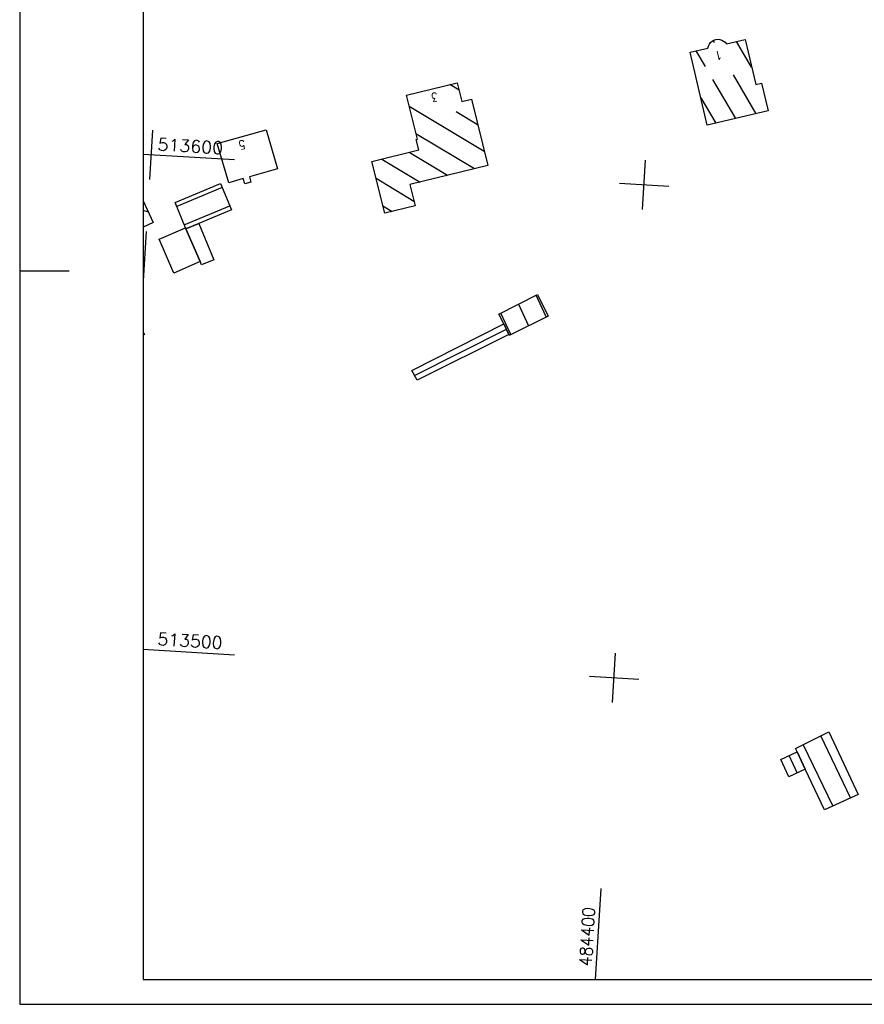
# Model space of a CAD drawing. Extents: x 4513427 to 4514562, y 5484516 to 5485110.
# Tile 1 of 15: x 4513427 to 4513598, y 5484516 to 5484715. Entities that reach past the tile are written whole.
import ezdxf

# ---------------------------------------------------------------- set-up
doc = ezdxf.new("R2010")
doc.units = 0
doc.header["$LTSCALE"] = 10
doc.header["$MEASUREMENT"] = 0
doc.linetypes.add('LT00', pattern=[0])
for name, color, linetype in [('DFK_BEB_SCHR', 254, 'LT00'), ('DFK_BEBAUUNG', 250, 'LT00'), ('DFK_HAUS_NR', 250, 'Continuous'), ('RAHMEN', 250, 'Continuous'), ('V_RASTER', 250, 'LT00')]:
    doc.layers.add(name, color=color, linetype=linetype)
doc.styles.add('ROMANS', font='romans.shx')
doc.styles.get("Standard").update_dxf_attribs({"font": 'romans.shx', "width": 0.8})

msp = doc.modelspace()

# ---------------------------------------------------------------- linework, layer by layer
at = {"layer": 'DFK_BEB_SCHR'}
for p, q in [((4513567.03, 5484711.19), (4513567.27, 5484710.78)), ((4513574.82, 5484705.82), (4513571.78, 5484711)), ((4513565.46, 5484705.95), (4513563.62, 5484709.1)), ((4513571.64, 5484695.43), (4513567, 5484703.33)), ((4513571.08, 5484704.28), (4513575.71, 5484696.38)), ((4513515.63, 5484701.13), (4513513.74, 5484702.27)), ((4513564.55, 5484699.61), (4513567.56, 5484694.47)), ((4513520.72, 5484688.74), (4513505.54, 5484697.86)), ((4513515.04, 5484696.82), (4513519.37, 5484694.22)), ((4513506.89, 5484692.38), (4513518.76, 5484685.26)), ((4513513.25, 5484683.9), (4513505.5, 5484688.55)), ((4513499.98, 5484687.2), (4513507.74, 5484682.54)), ((4513467.69, 5484681.43), (4513458.5, 5484677.57)), ((4513506.48, 5484678.63), (4513498.82, 5484683.23)), ((4513460.01, 5484673.86), (4513469.23, 5484677.74)), ((4513500.19, 5484677.74), (4513502.11, 5484676.59)), ((4513451.65, 5484676.87), (4513452.7, 5484676.5)), ((4513533.28, 5484655.22), (4513531.22, 5484659.63)), ((4513527.65, 5484657.82), (4513529.7, 5484653.44)), ((4513526.12, 5484651.65), (4513524.08, 5484656.02)), ((4513506.62, 5484643.36), (4513525.2, 5484652.75)), ((4513594.87, 5484557.86), (4513588.83, 5484570.38)), ((4513585.24, 5484568.61), (4513591.23, 5484556.18)), ((4513584.03, 5484562.91), (4513582.41, 5484566.4))]:
    msp.add_line(p, q, dxfattribs=at)
at = {"layer": 'DFK_BEBAUUNG'}
for points in [[(4513569.77, 5484710.54), (4513573.49, 5484711.4), (4513575.66, 5484702.3), (4513576.86, 5484702.59), (4513578.17, 5484696.96), (4513565.86, 5484694.06), (4513562.38, 5484708.81), (4513565.98, 5484709.66)], [(4513565.98, 5484709.66), (4513566.09, 5484710.06), (4513566.27, 5484710.44), (4513566.52, 5484710.78), (4513566.83, 5484711.06), (4513567.19, 5484711.28), (4513567.59, 5484711.43)], [(4513567.59, 5484711.43), (4513568, 5484711.46), (4513568.41, 5484711.41), (4513568.8, 5484711.28), (4513569.16, 5484711.09), (4513569.49, 5484710.84), (4513569.77, 5484710.54)], [(4513500.57, 5484676.21), (4513497.95, 5484686.7), (4513507.46, 5484689.04), (4513506.93, 5484691.18), (4513507.18, 5484691.24), (4513504.98, 5484700.11), (4513515.26, 5484702.66), (4513516.2, 5484698.85), (4513518.11, 5484699.33), (4513521.42, 5484685.91), (4513505.64, 5484682.02), (4513506.71, 5484677.7), (4513500.57, 5484676.21)], [(4513471.94, 5484683.24), (4513468.99, 5484682.41), (4513466.68, 5484690.32), (4513476.58, 5484693.12), (4513478.86, 5484685.22), (4513473.19, 5484683.59), (4513473.49, 5484682.53), (4513472.24, 5484682.18), (4513471.94, 5484683.24)], [(4513462.93, 5484674.14), (4513460.35, 5484673.05), (4513460.25, 5484673.29), (4513458.16, 5484678.39), (4513467.35, 5484682.24), (4513469.58, 5484676.92), (4513462.93, 5484674.14)], [(4513451.7, 5484678.74), (4513453.74, 5484674.36), (4513451.7, 5484673.41)], [(4513460.35, 5484673.05), (4513463.22, 5484666.45), (4513457.88, 5484664.09), (4513454.93, 5484671.01), (4513460.25, 5484673.29), (4513460.35, 5484673.05)], [(4513463.51, 5484665.76), (4513463.22, 5484666.45), (4513460.35, 5484673.05), (4513462.93, 5484674.14), (4513466, 5484666.81), (4513463.51, 5484665.76)], [(4513525.7, 5484651.67), (4513524.69, 5484653.82), (4513523.68, 5484655.82), (4513531.49, 5484659.76), (4513533.68, 5484655.42), (4513525.79, 5484651.49), (4513525.7, 5484651.67)], [(4513506.06, 5484644.41), (4513524.69, 5484653.82), (4513525.7, 5484651.67), (4513507.14, 5484642.41), (4513506.06, 5484644.41)], [(4513451.7, 5484652.15), (4513451.94, 5484651.67), (4513451.7, 5484651.55)], [(4513585.69, 5484563.69), (4513584.02, 5484567.15), (4513583.69, 5484567.86), (4513590.48, 5484571.19), (4513596.39, 5484558.56), (4513589.56, 5484555.42), (4513585.69, 5484563.69)], [(4513582.37, 5484562.14), (4513580.75, 5484565.63), (4513584.02, 5484567.15), (4513585.69, 5484563.69), (4513582.37, 5484562.14)]]:
    msp.add_lwpolyline(points, dxfattribs=at)
at = {"layer": 'RAHMEN'}
msp.add_line((4513426.7, 5484664.55), (4513436.7, 5484664.55), dxfattribs=at)
for points in [[(4513426.7, 5484516.05), (4514561.7, 5484516.05), (4514561.7, 5485110.05), (4513426.7, 5485110.05), (4513426.7, 5484516.05)], [(4513451.7, 5484521.05), (4514376.7, 5484521.05), (4514376.7, 5485105.05), (4513451.7, 5485105.05), (4513451.7, 5484521.05)]]:
    msp.add_lwpolyline(points, dxfattribs=at)
at = {"layer": 'V_RASTER'}
for p, q in [((4513453.56, 5484693.04), (4513452.95, 5484683.06)), ((4513470.16, 5484687.02), (4513451.7, 5484688.15)), ((4513552.76, 5484676.98), (4513553.37, 5484686.96)), ((4513558.06, 5484681.67), (4513548.08, 5484682.27)), ((4513452.31, 5484672.51), (4513451.7, 5484662.53)), ((4513451.7, 5484587.96), (4513470.16, 5484586.84)), ((4513546.68, 5484577.16), (4513547.29, 5484587.14)), ((4513542, 5484582.46), (4513551.98, 5484581.85)), ((4513543.26, 5484521.05), (4513544.39, 5484539.51))]:
    msp.add_line(p, q, dxfattribs=at)

# ---------------------------------------------------------------- texts
at = {"layer": 'DFK_HAUS_NR', "style": 'ROMANS', "width": 0.8}
for s, rotation, p in [('1', 193.1202, (4513568.54, 5484709.23)), ('3', 190.0102, (4513511.1, 5484700.72)), ('5', 192.0308, (4513472.11, 5484691.09))]:
    msp.add_text(s, height=1.8, rotation=rotation, dxfattribs=at).set_placement(p)
at = {"layer": 'V_RASTER'}
for s, rotation, width, p in [(' 513600', 356.5148, 1.033, (4513452.76, 5484689.08)), (' 513500', 356.5148, 1.025, (4513452.76, 5484588.9)), (' 484400', 86.5148, 0.931, (4513542.33, 5484522.1))]:
    msp.add_text(s, height=2.5, rotation=rotation, dxfattribs=dict(at, width=width)).set_placement(p)

doc.saveas('drawing.dxf')
